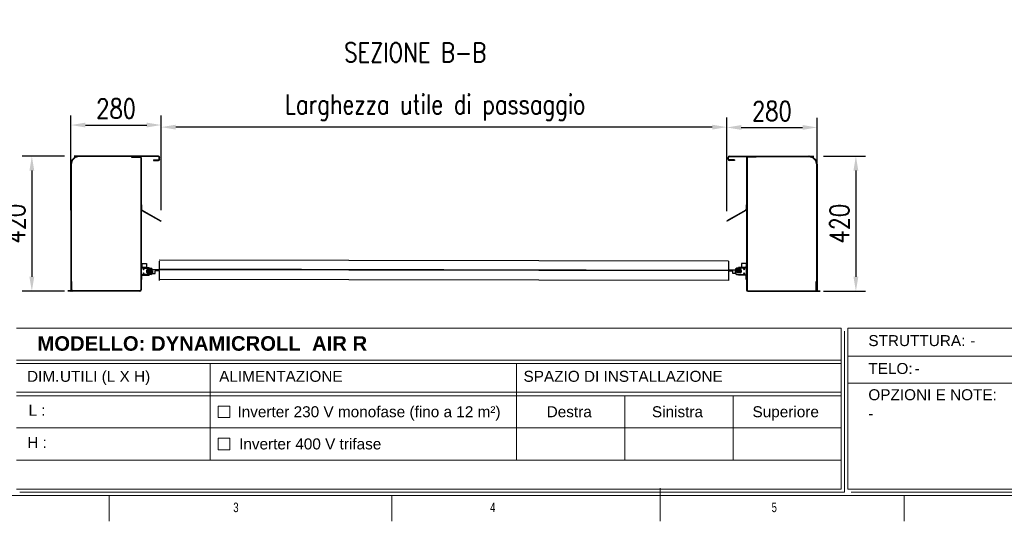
# Model space of a CAD drawing. Header units: inches. Extents: x 0 to 13926, y -200 to 4803.
# Tile 2 of 8: x 1529 to 4586, y 0 to 1558. Entities that reach past the tile are written whole.
import ezdxf

# ---------------------------------------------------------------- set-up
doc = ezdxf.new("R2010")
doc.units = ezdxf.units.IN
doc.header["$MEASUREMENT"] = 0
doc.layers.add('FORMAT', color=7, linetype='Continuous')
doc.styles.add('Compilazione 1', font='romans.shx', dxfattribs={"width": 0.75, "height": 480})
doc.styles.add('NYIP', font='romans.shx', dxfattribs={"width": 0.8})
doc.styles.add('SLDTEXTSTYLE0', font='TXT', dxfattribs={"width": 0.75})
doc.styles.get("Standard").update_dxf_attribs({"font": 'arial.ttf'})
doc.dimstyles.new('STANDARD35', dxfattribs={"dimscale": 35, "dimtxt": 2, "dimasz": 1.5, "dimexe": 1, "dimexo": 1, "dimgap": 0.7, "dimtad": 1, "dimdec": 0, "dimdsep": 46, "dimtxsty": 'NYIP', "dimcen": 0, "dimclrd": 1, "dimclre": 1, "dimclrt": 2, "dimadec": 0, "dimazin": 0, "dimtfac": 1, "dimtdec": 0, "dimtix": 1, "dimtmove": 0, "dimatfit": 3, "dimfxl": 0, "dimtvp": 1, "dimtolj": 1, "dimtzin": 0, "dimarcsym": 0})

# ---------------------------------------------------------------- blocks, each defined once
blk = doc.blocks.new('A$C7C9C4F3F')
at = {"layer": 'FORMAT', "color": 7, "lineweight": 5}
for p, q in [((8295, 0), (8295, 258.3)), ((199.3, 199.3), (16199.3, 199.3)), ((4017.9, 199.3), (4017.9, 0)), ((6210.3, 0), (6210.3, 199.3)), ((10188.3, 0), (10188.3, 199.3))]:
    blk.add_line(p, q, dxfattribs=at)
at = {"color": 7, "lineweight": 5, "char_height": 73.8, "attachment_point": 1, "style": 'SLDTEXTSTYLE0'}
for s, insert in [('3', (4981.2, 145.3)), ('4', (6974.3, 145.3))]:
    blk.add_mtext(s, dxfattribs=dict(at, insert=insert))
at = {"layer": 'FORMAT', "color": 7, "lineweight": 5, "insert": (9158.6, 145.3), "char_height": 73.8, "attachment_point": 1, "style": 'SLDTEXTSTYLE0'}
blk.add_mtext('5', dxfattribs=at)
blk = doc.blocks.new('*D32')
at = {"color": 7, "lineweight": -2}
for p, q in [((1968.5, 1872.7), (1968.5, 1604.6)), ((3724.4, 1872.5), (3724.4, 1604.6)), ((3679.4, 1634.6), (2013.5, 1634.6))]:
    blk.add_line(p, q, dxfattribs=at)
at = {"color": 7}
for points in [[(2013.5, 1642.1), (2013.5, 1627.1), (1968.5, 1634.6)], [(3679.4, 1627.1), (3679.4, 1642.1), (3724.4, 1634.6)]]:
    blk.add_solid(points, dxfattribs=at)
at = {"layer": 'Defpoints', "color": 0}
for p in [(1968.5, 1902.7), (3724.4, 1902.5), (1968.5, 1634.6)]:
    blk.add_point(p, dxfattribs=at)
at = {"color": 7, "lineweight": 0, "insert": (2748.7, 1685.6), "char_height": 60, "attachment_point": 5, "style": 'NYIP'}
blk.add_mtext('\\A1;Larghezza utile di passaggio ^J^J', dxfattribs=at)
blk = doc.blocks.new('*D43')
at = {"color": 7, "lineweight": -2}
for p, q in [((1968.6, 966.3), (1968.6, 1254.3)), ((3724.4, 962.9), (3724.4, 1254.3)), ((3679.4, 1224.3), (2013.6, 1224.3))]:
    blk.add_line(p, q, dxfattribs=at)
at = {"color": 7}
for points in [[(2013.6, 1231.8), (2013.6, 1216.8), (1968.6, 1224.3)], [(3679.4, 1216.8), (3679.4, 1231.8), (3724.4, 1224.3)]]:
    blk.add_solid(points, dxfattribs=at)
at = {"layer": 'Defpoints', "color": 0}
for p in [(1968.6, 1224.3), (1968.6, 936.3), (3724.4, 932.9)]:
    blk.add_point(p, dxfattribs=at)
at = {"color": 7, "lineweight": 0, "insert": (2819, 1285.3), "char_height": 60, "attachment_point": 5, "style": 'NYIP'}
blk.add_mtext('\\A1;Larghezza utile di passaggio', dxfattribs=at)
blk = doc.blocks.new('*D45')
at = {"color": 7, "lineweight": -2}
for p, q in [((1688.5, 966.3), (1688.5, 1260.8)), ((1968.6, 966.3), (1968.6, 1260.8)), ((1733.5, 1230.8), (1923.6, 1230.8))]:
    blk.add_line(p, q, dxfattribs=at)
at = {"color": 7}
for points in [[(1733.5, 1238.3), (1733.5, 1223.3), (1688.5, 1230.8)], [(1923.6, 1223.3), (1923.6, 1238.3), (1968.6, 1230.8)]]:
    blk.add_solid(points, dxfattribs=at)
at = {"layer": 'Defpoints', "color": 0}
for p in [(1968.6, 1230.8), (1688.5, 936.3), (1968.6, 936.3)]:
    blk.add_point(p, dxfattribs=at)
at = {"color": 7, "lineweight": 0, "insert": (1828.6, 1281.8), "char_height": 60, "attachment_point": 5, "style": 'NYIP'}
blk.add_mtext('\\A1;280', dxfattribs=at)
blk = doc.blocks.new('*D61')
at = {"color": 7, "lineweight": -2}
for p, q in [((3724.4, 962.9), (3724.4, 1253.3)), ((4004.3, 962.9), (4004.3, 1253.3)), ((3769.4, 1223.3), (3959.3, 1223.3))]:
    blk.add_line(p, q, dxfattribs=at)
at = {"color": 7}
for points in [[(3769.4, 1230.8), (3769.4, 1215.8), (3724.4, 1223.3)], [(3959.3, 1215.8), (3959.3, 1230.8), (4004.3, 1223.3)]]:
    blk.add_solid(points, dxfattribs=at)
at = {"layer": 'Defpoints', "color": 0}
for p in [(4004.3, 1223.3), (3724.4, 932.9), (4004.3, 932.9)]:
    blk.add_point(p, dxfattribs=at)
at = {"color": 7, "lineweight": 0, "insert": (3864.4, 1274.3), "char_height": 60, "attachment_point": 5, "style": 'NYIP'}
blk.add_mtext('\\A1;280', dxfattribs=at)
blk = doc.blocks.new('*D62')
at = {"color": 7, "lineweight": -2}
for p, q in [((4024, 1134.4), (4155, 1134.4)), ((4125, 1089.4), (4125, 759.5)), ((4024, 714.5), (4155, 714.5))]:
    blk.add_line(p, q, dxfattribs=at)
at = {"color": 7}
for points in [[(4132.5, 1089.4), (4117.5, 1089.4), (4125, 1134.4)], [(4117.5, 759.5), (4132.5, 759.5), (4125, 714.5)]]:
    blk.add_solid(points, dxfattribs=at)
at = {"layer": 'Defpoints', "color": 0}
for p in [(3994, 1134.4), (3994, 714.5), (4125, 714.5)]:
    blk.add_point(p, dxfattribs=at)
at = {"color": 7, "lineweight": 0, "insert": (4074, 924.5), "char_height": 60, "attachment_point": 5, "rotation": 90, "style": 'NYIP'}
blk.add_mtext('\\A1;420', dxfattribs=at)
blk = doc.blocks.new('*D63')
at = {"color": 7, "lineweight": -2}
for p, q in [((1668.3, 1134.4), (1537.2, 1134.4)), ((1567.2, 1089.4), (1567.2, 759.5)), ((1668.3, 714.5), (1537.2, 714.5))]:
    blk.add_line(p, q, dxfattribs=at)
at = {"color": 7}
for points in [[(1574.7, 1089.4), (1559.7, 1089.4), (1567.2, 1134.4)], [(1559.7, 759.5), (1574.7, 759.5), (1567.2, 714.5)]]:
    blk.add_solid(points, dxfattribs=at)
at = {"layer": 'Defpoints', "color": 0}
for p in [(1698.3, 1134.4), (1567.2, 714.5), (1698.3, 714.5)]:
    blk.add_point(p, dxfattribs=at)
at = {"color": 7, "lineweight": 0, "insert": (1516.2, 924.5), "char_height": 60, "attachment_point": 5, "rotation": 90, "style": 'NYIP'}
blk.add_mtext('\\A1;420', dxfattribs=at)

msp = doc.modelspace()

# ---------------------------------------------------------------- linework, layer by layer
at = {"color": 7, "linetype": 'Continuous', "lineweight": 25}
for p, q in [((1959.8, 1134.4), (1698.3, 1134.4)), ((1959.8, 1132.9), (1698.3, 1132.9)), ((1712.4, 1134.3), (1701.5, 1131.4)), ((1701.5, 1131.4), (1701.9, 1129.9)), ((1712.8, 1132.8), (1701.9, 1129.9)), ((1712.8, 1132.8), (1712.4, 1134.3)), ((1713.5, 1134.4), (1713.5, 1132.9)), ((1876.6, 1132.9), (1902.5, 1132.9)), ((1876.6, 1132.9), (1876.6, 1131.4)), ((1876.6, 1131.4), (1902.5, 1131.4)), ((1902.5, 1131.4), (1902.5, 1132.9)), ((1959.8, 1132.9), (1959.8, 1134.4)), ((3732.5, 1132.9), (3732.5, 1134.4)), ((3732.5, 1134.4), (3994, 1134.4)), ((3732.5, 1132.9), (3994, 1132.9)), ((3815.6, 1132.9), (3789.8, 1132.9)), ((3789.8, 1131.4), (3789.8, 1132.9)), ((3815.6, 1131.4), (3789.8, 1131.4)), ((3815.6, 1132.9), (3815.6, 1131.4)), ((3978.8, 1134.4), (3978.8, 1132.9)), ((3979.5, 1132.8), (3979.9, 1134.3)), ((3979.5, 1132.8), (3990.4, 1129.9)), ((3979.9, 1134.3), (3990.8, 1131.4)), ((3990.8, 1131.4), (3990.4, 1129.9)), ((1689.4, 1108.9), (1687.9, 1108.9)), ((1687.9, 1108.9), (1687.9, 714.5)), ((1691, 1120.9), (1688.1, 1110)), ((1688.1, 1110), (1689.5, 1109.6)), ((1689.4, 1108.9), (1689.4, 714.5)), ((1692.4, 1120.5), (1689.5, 1109.6)), ((1692.4, 1120.5), (1691, 1120.9)), ((1699.6, 1130.3), (1692.1, 1122.7)), ((1692.1, 1122.7), (1693.1, 1121.7)), ((1700.7, 1129.2), (1693.1, 1121.7)), ((1700.7, 1129.2), (1699.6, 1130.3)), ((1906.6, 1128.8), (1905.1, 1128.8)), ((1905.1, 1128.8), (1905.1, 718.7)), ((1906.6, 1128.8), (1906.6, 718.7)), ((1944.4, 1122.4), (1944.4, 1120.9)), ((1944.4, 1122.4), (1959.8, 1122.4)), ((1944.4, 1120.9), (1959.8, 1120.9)), ((1959.8, 1120.9), (1959.8, 1122.4)), ((1963.9, 1130.3), (1962.4, 1130.3)), ((1962.4, 1125.1), (1962.4, 1130.3)), ((1962.4, 1125.1), (1963.9, 1125.1)), ((1963.9, 1125.1), (1963.9, 1130.3)), ((3728.3, 1130.3), (3729.8, 1130.3)), ((3728.3, 1125.1), (3728.3, 1130.3)), ((3729.8, 1125.1), (3728.3, 1125.1)), ((3729.8, 1125.1), (3729.8, 1130.3)), ((3747.8, 1122.4), (3732.5, 1122.4)), ((3732.5, 1120.9), (3732.5, 1122.4)), ((3747.8, 1120.9), (3732.5, 1120.9)), ((3747.8, 1122.4), (3747.8, 1120.9)), ((3785.6, 1128.8), (3787.1, 1128.8)), ((3785.6, 1128.8), (3785.6, 718.7)), ((3787.1, 1128.8), (3787.1, 718.7)), ((3991.6, 1129.2), (3992.6, 1130.3)), ((3991.6, 1129.2), (3999.1, 1121.7)), ((3992.6, 1130.3), (4000.2, 1122.7)), ((4000.2, 1122.7), (3999.1, 1121.7)), ((3999.8, 1120.5), (4001.3, 1120.9)), ((3999.8, 1120.5), (4002.8, 1109.6)), ((4001.3, 1120.9), (4004.2, 1110)), ((4004.2, 1110), (4002.8, 1109.6)), ((4002.8, 1108.9), (4004.3, 1108.9)), ((4002.8, 1108.9), (4002.8, 714.5)), ((4004.3, 1108.9), (4004.3, 714.5)), ((1906.6, 982.5), (1906.6, 969.1)), ((1906.6, 982.5), (1907.8, 982.5)), ((1907.8, 982.5), (1907.8, 969.1)), ((3784.4, 982.5), (3784.4, 969.1)), ((3785.6, 982.5), (3784.4, 982.5)), ((3785.6, 982.5), (3785.6, 969.1)), ((1906.6, 969.1), (1907.8, 969.1)), ((1909.2, 966.8), (1908.6, 965.7)), ((1908.6, 965.7), (1967.2, 931.9)), ((1909.2, 966.8), (1967.8, 932.9)), ((3783.1, 966.8), (3724.4, 932.9)), ((3783.7, 965.7), (3725, 931.9)), ((3783.1, 966.8), (3783.7, 965.7)), ((3785.6, 969.1), (3784.4, 969.1)), ((1967.8, 932.9), (1967.2, 931.9)), ((3724.4, 932.9), (3725, 931.9)), ((1908.1, 802), (1906.6, 802)), ((1906.6, 802), (1906.6, 791)), ((1906.6, 788.5), (1906.6, 800.5)), ((1906.6, 800.5), (1922.6, 800.5)), ((1908.1, 802), (1908.1, 791)), ((1922.6, 800.5), (1922.6, 788.5)), ((1962.1, 807.9), (1962.1, 780.9)), ((3730.1, 807.9), (1962.9, 811.3)), ((3730.1, 807.9), (3730.1, 780.9)), ((3769.6, 800.5), (3769.6, 788.5)), ((3785.6, 800.5), (3769.6, 800.5)), ((3784.1, 802), (3785.6, 802)), ((3784.1, 802), (3784.1, 791)), ((3785.6, 802), (3785.6, 791)), ((3785.6, 788.5), (3785.6, 800.5)), ((1906.6, 791), (1908.1, 791)), ((1922.6, 788.5), (1906.6, 788.5)), ((1906.6, 767), (1906.6, 786)), ((1907.6, 787), (1911.6, 787)), ((1911.6, 766), (1907.6, 766)), ((1910.6, 788.5), (1910.6, 787)), ((1910.6, 788.5), (1931.6, 788.5)), ((1910.6, 787), (1931.6, 787)), ((1910.6, 766), (1910.6, 764.5)), ((1910.6, 766), (1931.6, 766)), ((1910.6, 764.5), (1931.6, 764.5)), ((1912.6, 786), (1912.6, 782.9)), ((1912.6, 770.2), (1912.6, 767)), ((1915.3, 782.9), (1915.3, 785)), ((1915.3, 768), (1915.3, 770.2)), ((1916.3, 786), (1936.6, 786)), ((1936.6, 767), (1916.3, 767)), ((1923, 778.9), (1923, 774.2)), ((1924.6, 780.1), (1927.1, 780.1)), ((1927.1, 783.9), (1925, 783.9)), ((1925, 783.9), (1925, 783.9)), ((1925, 776.4), (1927.1, 776.4)), ((1925, 776.4), (1925, 776.4)), ((1925, 772.2), (1936.5, 772.2)), ((1925.3, 784.1), (1927.1, 784.1)), ((1927.1, 776.1), (1925.3, 776.1)), ((1927.1, 783.9), (1927.1, 784.1)), ((1927.1, 784.1), (1936.3, 784.1)), ((1927.1, 780.1), (1927.1, 783.9)), ((1936.6, 783.9), (1927.1, 783.9)), ((1927.1, 776.4), (1927.1, 780.1)), ((1927.1, 780.1), (1932.1, 780.1)), ((1927.1, 776.4), (1936.6, 776.4)), ((1927.1, 776.1), (1927.1, 776.4)), ((1936.3, 776.1), (1927.1, 776.1)), ((1931.6, 787), (1931.6, 788.5)), ((1931.6, 766), (1931.6, 764.5)), ((1932.1, 780.1), (1932.1, 780.9)), ((1936.6, 780.9), (1932.1, 780.9)), ((1932.1, 779.4), (1932.1, 780.1)), ((1932.1, 779.4), (1936.6, 779.4)), ((1936.5, 772.2), (1937.5, 774.5)), ((1936.6, 783.8), (1936.6, 780.9)), ((1941.1, 781.4), (1936.6, 781.4)), ((1936.6, 780.9), (1941.1, 780.9)), ((1936.6, 779.4), (1936.6, 776.4)), ((1941.1, 779.4), (1936.6, 779.4)), ((1941.1, 778.9), (1936.6, 778.9)), ((1941.6, 777.9), (1936.6, 777.9)), ((1937.5, 774.5), (1941.6, 774.5)), ((1941.1, 781.4), (1941.1, 780.9)), ((1962.1, 780.9), (1941.1, 780.9)), ((1941.1, 779.4), (1941.1, 778.9)), ((1941.6, 781), (1941.6, 780.9)), ((1941.6, 777.9), (1941.6, 769.9)), ((1941.6, 769.9), (1949.6, 769.9)), ((1962.1, 777.9), (1949.6, 777.9)), ((1949.6, 769.9), (1949.6, 777.9)), ((1962.1, 777.9), (1962.1, 780.9)), ((1962.1, 777.9), (1962.1, 779.4)), ((1962.1, 777.9), (1962.1, 747.9)), ((3730.1, 779.4), (1962.9, 782.8)), ((3730.1, 777.9), (1962.9, 781.3)), ((3730.1, 777.9), (3730.1, 780.9)), ((3730.1, 780.9), (3751.1, 780.9)), ((3730.1, 777.9), (3730.1, 779.4)), ((3730.1, 777.9), (3730.1, 747.9)), ((3730.1, 777.9), (3742.6, 777.9)), ((3742.6, 769.9), (3742.6, 777.9)), ((3750.6, 769.9), (3742.6, 769.9)), ((3750.6, 781), (3750.6, 780.9)), ((3750.6, 777.9), (3750.6, 769.9)), ((3750.6, 777.9), (3755.6, 777.9)), ((3754.7, 774.5), (3750.6, 774.5)), ((3751.1, 781.4), (3751.1, 780.9)), ((3751.1, 781.4), (3755.6, 781.4)), ((3755.6, 780.9), (3751.1, 780.9)), ((3751.1, 779.4), (3751.1, 778.9)), ((3751.1, 779.4), (3755.6, 779.4)), ((3751.1, 778.9), (3755.6, 778.9)), ((3755.7, 772.2), (3754.7, 774.5)), ((3775.9, 786), (3755.6, 786)), ((3755.6, 783.9), (3765.1, 783.9)), ((3755.6, 783.8), (3755.6, 780.9)), ((3755.6, 780.9), (3760.1, 780.9)), ((3755.6, 779.4), (3755.6, 776.4)), ((3760.1, 779.4), (3755.6, 779.4)), ((3765.1, 776.4), (3755.6, 776.4)), ((3755.6, 767), (3775.9, 767)), ((3767.2, 772.2), (3755.7, 772.2)), ((3765.1, 784.1), (3755.9, 784.1)), ((3755.9, 776.1), (3765.1, 776.1)), ((3760.1, 780.1), (3760.1, 780.9)), ((3765.1, 780.1), (3760.1, 780.1)), ((3760.1, 779.4), (3760.1, 780.1)), ((3760.6, 787), (3760.6, 788.5)), ((3781.6, 788.5), (3760.6, 788.5)), ((3781.6, 787), (3760.6, 787)), ((3760.6, 766), (3760.6, 764.5)), ((3781.6, 766), (3760.6, 766)), ((3781.6, 764.5), (3760.6, 764.5)), ((3767, 784.1), (3765.1, 784.1)), ((3765.1, 783.9), (3765.1, 784.1)), ((3765.1, 783.9), (3767.3, 783.9)), ((3765.1, 780.1), (3765.1, 783.9)), ((3767.6, 780.1), (3765.1, 780.1)), ((3765.1, 776.4), (3765.1, 780.1)), ((3767.3, 776.4), (3765.1, 776.4)), ((3765.1, 776.1), (3765.1, 776.4)), ((3765.1, 776.1), (3767, 776.1)), ((3767.3, 783.9), (3767.3, 783.9)), ((3767.3, 776.4), (3767.3, 776.4)), ((3769.2, 778.9), (3769.2, 774.2)), ((3769.6, 788.5), (3785.6, 788.5)), ((3776.9, 782.9), (3776.9, 785)), ((3776.9, 768), (3776.9, 770.2)), ((3779.6, 786), (3779.6, 782.9)), ((3779.6, 770.2), (3779.6, 767)), ((3784.6, 787), (3780.6, 787)), ((3780.6, 766), (3784.6, 766)), ((3781.6, 788.5), (3781.6, 787)), ((3781.6, 766), (3781.6, 764.5)), ((3785.6, 791), (3784.1, 791)), ((3785.6, 767), (3785.6, 786)), ((1690.9, 744.5), (1689.4, 744.5)), ((1689.4, 718.7), (1689.4, 744.5)), ((1690.9, 718.7), (1690.9, 744.5)), ((1908.1, 762), (1906.6, 762)), ((1906.6, 751), (1906.6, 762)), ((1908.1, 751), (1906.6, 751)), ((1908.1, 751), (1908.1, 762)), ((3730.1, 747.9), (1962.9, 751.3)), ((3784.1, 762), (3785.6, 762)), ((3784.1, 751), (3784.1, 762)), ((3784.1, 751), (3785.6, 751)), ((3785.6, 751), (3785.6, 762)), ((4001.3, 744.5), (4002.8, 744.5)), ((4001.3, 718.7), (4001.3, 744.5)), ((4002.8, 718.7), (4002.8, 744.5)), ((1902.5, 716), (1678.4, 716)), ((1902.5, 714.5), (1678.4, 714.5)), ((1687.9, 714.5), (1689.4, 714.5)), ((1689.4, 718.7), (1690.9, 718.7)), ((1693.6, 716), (1693.6, 714.5)), ((1902.5, 714.5), (1902.5, 716)), ((1905.1, 718.7), (1906.6, 718.7)), ((3787.1, 718.7), (3785.6, 718.7)), ((3789.8, 716), (4013.9, 716)), ((3789.8, 714.5), (3789.8, 716)), ((3789.8, 714.5), (4013.9, 714.5)), ((3998.7, 716), (3998.7, 714.5)), ((4002.8, 718.7), (4001.3, 718.7)), ((4004.3, 714.5), (4002.8, 714.5))]:
    msp.add_line(p, q, dxfattribs=at)
at = {"color": 7, "lineweight": 5}
for p, q in [((1520, 600.4), (4079.3, 600.4)), ((4079.3, 600.4), (4079.3, 100.4)), ((4089.6, 590.1), (4089.6, 90.1)), ((4099.9, 600.4), (6659.1, 600.4)), ((4099.9, 600.4), (4099.9, 100.4)), ((1520, 501), (4079.3, 501)), ((1520, 490.1), (4079.3, 490.1)), ((2120.2, 490.1), (2120.2, 190.1)), ((3071.9, 490.1), (3071.9, 190.1)), ((4101.9, 512.8), (5690.1, 512.8)), ((4101.9, 428.9), (5690.1, 428.9)), ((1520, 401), (4079.3, 401)), ((1520, 390.1), (4079.3, 390.1)), ((3407.9, 390.1), (3407.9, 190.1)), ((3743.9, 390.1), (3743.9, 190.1)), ((2145.4, 358.1), (2181.4, 358.1)), ((2145.4, 322.1), (2145.4, 358.1)), ((2181.4, 358.1), (2181.4, 322.1)), ((2181.4, 322.1), (2145.4, 322.1)), ((1520, 290.1), (4079.3, 290.1)), ((2145.4, 258.1), (2181.4, 258.1)), ((2145.4, 222.1), (2145.4, 258.1)), ((2181.4, 258.1), (2181.4, 222.1)), ((2181.4, 222.1), (2145.4, 222.1)), ((1520, 190.1), (4079.3, 190.1)), ((1520, 100.4), (4079.3, 100.4)), ((4099.9, 100.4), (6659.1, 100.4)), ((1530.3, 90.1), (4089.6, 90.1)), ((4089.6, 90.1), (2870, 90.1)), ((2880.3, 90.1), (4089.6, 90.1)), ((4110.2, 90.1), (6669.5, 90.1))]:
    msp.add_line(p, q, dxfattribs=at)
at = {"color": 7, "linetype": 'Continuous', "lineweight": 25}
for centre, radius, start, end in [((1702.6, 1127.4), 4.17, 105, 135), ((1713.5, 1130.3), 4.17, 90, 105), ((1713.5, 1130.3), 2.67, 90, 105), ((1902.5, 1128.8), 4.17, 0, 90), ((1902.5, 1128.8), 2.67, 0, 90), ((1959.8, 1130.3), 4.17, 0, 90), ((1959.8, 1130.3), 2.67, 0, 90), ((3732.5, 1130.3), 4.17, 90, 180), ((3732.5, 1130.3), 2.67, 90, 180), ((3789.8, 1128.8), 4.17, 90, 180), ((3789.8, 1128.8), 2.67, 90, 180), ((3978.8, 1130.3), 4.17, 75, 90), ((3978.8, 1130.3), 2.67, 75, 90), ((3989.7, 1127.4), 4.17, 45, 75), ((1692.1, 1108.9), 4.17, 165, 180), ((1692.1, 1108.9), 2.67, 165, 180), ((1695, 1119.8), 4.17, 135, 165), ((1695, 1119.8), 2.67, 135, 165), ((1702.6, 1127.4), 2.67, 105, 135), ((1959.8, 1125.1), 4.17, 270, 0), ((1959.8, 1125.1), 2.67, 270, 0), ((3732.5, 1125.1), 4.17, 180, 270), ((3732.5, 1125.1), 2.67, 180, 270), ((3989.7, 1127.4), 2.67, 45, 75), ((3997.3, 1119.8), 2.67, 15, 45), ((3997.3, 1119.8), 4.17, 15, 45), ((4000.2, 1108.9), 2.67, 0, 15), ((4000.2, 1108.9), 4.17, 0, 15), ((1910.5, 969.1), 3.87, 180, 240), ((1910.5, 969.1), 2.67, 180, 240), ((3781.8, 969.1), 2.67, 300, 0), ((3781.8, 969.1), 3.87, 300, 0), ((1910.6, 791), 4, 180, 270), ((1907.6, 786), 1, 90, 180), ((1907.6, 767), 1, 180, 270), ((1910.6, 762), 4, 90, 180), ((1910.6, 791), 2.5, 180, 270), ((1910.6, 762), 2.5, 90, 180), ((1911.6, 786), 1, 0, 90), ((1911.6, 767), 1, 270, 0), ((1914, 782.9), 1.35, 180, 0), ((1914, 770.2), 1.35, 0, 180), ((1916.3, 785), 1, 90, 180), ((1916.3, 768), 1, 180, 270), ((1925, 778.9), 2, 99.4773, 180), ((1925, 774.2), 2, 180, 270), ((1925.3, 783.8), 0.3, 90, 175.1552), ((1925.3, 783.8), 0.299, 90.1393, 175.141), ((1925.3, 776.4), 0.3, 184.8448, 270), ((1925.3, 776.4), 0.299, 184.853, 269.8791), ((1936.3, 783.8), 0.3, 5, 90), ((1936.3, 776.4), 0.3, 270, 355), ((1936.6, 781), 5, 0, 90), ((1936.3, 783.8), 0.3, 0, 5), ((1936.3, 776.4), 0.3, 355, 0), ((1936.6, 772), 5, 270, 0), ((3755.6, 781), 5, 90, 180), ((3755.6, 772), 5, 180, 270), ((3755.9, 783.8), 0.3, 90, 175), ((3755.9, 783.8), 0.3, 175, 180), ((3755.9, 776.4), 0.3, 180, 185), ((3755.9, 776.4), 0.3, 185, 270), ((3767, 783.8), 0.3, 4.8448, 90), ((3767, 783.8), 0.299, 4.859, 89.8607), ((3767, 776.4), 0.3, 270, 355.1552), ((3767, 776.4), 0.299, 270.1209, 355.147), ((3767.2, 774.2), 2, 270, 0), ((3767.2, 778.9), 2, 0, 80.5227), ((3775.9, 785), 1, 0, 90), ((3775.9, 768), 1, 270, 0), ((3778.3, 782.9), 1.35, 180, 0), ((3778.3, 770.2), 1.35, 0, 180), ((3780.6, 786), 1, 90, 180), ((3780.6, 767), 1, 180, 270), ((3781.6, 791), 2.5, 270, 0), ((3781.6, 791), 4, 270, 0), ((3781.6, 762), 4, 0, 90), ((3781.6, 762), 2.5, 0, 90), ((3784.6, 786), 1, 0, 90), ((3784.6, 767), 1, 270, 0), ((1693.6, 718.7), 4.17, 180, 270), ((1693.6, 718.7), 2.67, 180, 270), ((1902.5, 718.7), 2.67, 270, 0), ((1902.5, 718.7), 4.17, 270, 0), ((3789.8, 718.7), 4.17, 180, 270), ((3789.8, 718.7), 2.67, 180, 270), ((3998.7, 718.7), 2.67, 270, 0), ((3998.7, 718.7), 4.17, 270, 0)]:
    msp.add_arc(centre, radius, start, end, dxfattribs=at)
for points, knots in [([(1925, 783.9), (1924.9, 783.4), (1924.9, 782.9), (1924.8, 781.6), (1924.7, 780.8), (1924.6, 780.1)], [0, 0, 0, 0, 0.342606, 0.462868, 1, 1, 1, 1]), ([(1924.6, 780.1), (1924.7, 779.5), (1924.8, 778.6), (1924.9, 777.4), (1924.9, 776.8), (1925, 776.4)], [0, 0, 0, 0, 0.53714, 0.6574, 1, 1, 1, 1]), ([(3767.3, 783.9), (3767.3, 783.4), (3767.4, 782.9), (3767.5, 781.6), (3767.6, 780.8), (3767.6, 780.1)], [0, 0, 0, 0, 0.342606, 0.462868, 1, 1, 1, 1]), ([(3767.6, 780.1), (3767.6, 779.5), (3767.5, 778.6), (3767.4, 777.4), (3767.3, 776.8), (3767.3, 776.4)], [0, 0, 0, 0, 0.53714, 0.6574, 1, 1, 1, 1])]:
    msp.add_open_spline(points, degree=3, knots=knots, dxfattribs=at)

# ---------------------------------------------------------------- block references
at = {"color": 7, "lineweight": 5, "xscale": 0.4, "yscale": 0.4, "zscale": 0.4}
msp.add_blockref('A$C7C9C4F3F', (200, 0), dxfattribs=at)

# ---------------------------------------------------------------- texts
at = {"color": 7, "lineweight": 0, "insert": (2756.9, 1456.4, 1.5), "char_height": 60, "attachment_point": 5, "style": 'NYIP'}
msp.add_mtext('{SEZIONE B-B}', dxfattribs=at)
at = {"color": 7, "lineweight": 5}
for s, insert, char_height, width, attachment_point in [('{\\fArial|b1|i0|c0|p34;MODELLO: DYNAMICROLL  AIR R}', (2096.2, 574.9), 45.022, 1235.443, 2), ('{\\fArial|b0|i0|c0|p34;STRUTTURA:}', (4163.7, 578.3), 34.043, 578.728, 1), ('{\\fArial|b0|i0|c0|p34;-}', (4479.9, 578.3), 34.043, 578.728, 1), ('{\\fArial|b0|i0|c0|p34;TELO:}', (4163.7, 491.7), 34.043, 578.728, 1), ('\\pxi-3.0055,l4.0055,ql,t4.0055;{\\fArial|b0|i0|c0|p34;DIM.^IUTILI (L X H)}', (1921.6, 467.4), 34.043, 806.902, 2), ('{\\fArial|b0|i0|c0|p34;ALIMENTAZIONE}', (2340.2, 467.4), 34.043, 806.902, 2), ('{\\fArial|b0|i0|c0|p34;SPAZIO DI INSTALLAZIONE}', (3402.5, 467.4), 34.043, 806.902, 2), ('{\\fArial|b0|i0|c0|p34;-}', (4307.4, 491.7), 34.043, 578.728, 1), ('{\\fArial|b0|i0|c0|p34;OPZIONI E NOTE:}', (4163.7, 410.2), 34.043, 578.728, 1), ('{\\fArial|b0|i0|c0|p34;L :}', (1583.3, 362), 34.043, 90.063, 2), ('{\\fArial|b0|i0|c0|p34;Inverter 230 V monofase (fino a 12 m²)}', (2613.7, 357.4), 34.043, 897.538, 2), ('{\\fArial|b0|i0|c0|p34;Destra}', (3235.2, 357.4), 34.043, 136.704, 2), ('{\\fArial|b0|i0|c0|p34;Sinistra}', (3571.2, 357.4), 34.043, 136.704, 2), ('{\\fArial|b0|i0|c0|p34;Superiore}', (3907.2, 357.4), 34.043, 136.704, 2), ('{\\fArial|b0|i0|c0|p34;-}', (4163.7, 351.8), 34.043, 578.728, 1), ('{\\fArial|b0|i0|c0|p34;H :}', (1583.3, 262), 34.043, 90.063, 2), ('\\pxql;{\\fArial|b0|i0|c0|p34;Inverter 400 V trifase}', (2659.3, 257.4), 34.043, 897.538, 2)]:
    msp.add_mtext(s, dxfattribs=dict(at, insert=insert, char_height=char_height, width=width, attachment_point=attachment_point))
at = {"insert": (965.9, 407.4), "char_height": 43.085, "attachment_point": 1, "style": 'Compilazione 1'}
msp.add_mtext_dynamic_manual_height_columns("{\\fArial|b0|i0|c0|p0;BMPEUROPE srl\\P\\pxql;Strada della Freisa, 1\\P14019 - Villanova d'Asti}", width=1155.148, gutter_width=1474.6, heights=[777], dxfattribs=at)

# ---------------------------------------------------------------- dimensions: what is measured, and where the dimension line sits
at = {"color": 7, "lineweight": 0}
dim = msp.add_linear_dim(base=(1968.5, 1634.6), p1=(3724.4, 1902.5), p2=(1968.5, 1902.7), angle=180, text='Larghezza utile di passaggio ^J^J', dimstyle='STANDARD35', override={"dimscale": 30, "dimclrd": 7, "dimclre": 7, "dimclrt": 7}, dxfattribs=at)
dim.commit()
dim.dimension.update_dxf_attribs({"geometry": '*D32', "text_midpoint": (2748.7, 1634.6), "dimtype": 160})
dim = msp.add_linear_dim(base=(1968.6, 1224.3), p1=(3724.4, 932.9), p2=(1968.6, 936.3), text='Larghezza utile di passaggio', dimstyle='STANDARD35', override={"dimscale": 30, "dimclrd": 7, "dimclre": 7, "dimclrt": 7}, dxfattribs=at)
dim.commit()
dim.dimension.update_dxf_attribs({"geometry": '*D43', "text_midpoint": (2819, 1224.3), "dimtype": 160})
for base, p1, p2, picture, middle in [((1968.6, 1230.8), (1688.5, 936.3), (1968.6, 936.3), '*D45', (1828.6, 1281.8)), ((4004.3, 1223.3), (3724.4, 932.9), (4004.3, 932.9), '*D61', (3864.4, 1274.3))]:
    dim = msp.add_linear_dim(base=base, p1=p1, p2=p2, dimstyle='STANDARD35', override={"dimscale": 30, "dimclrd": 7, "dimclre": 7, "dimclrt": 7}, dxfattribs=at)
    dim.commit()
    dim.dimension.update_dxf_attribs({"geometry": picture, "text_midpoint": middle})
for base, p1, p2, picture, middle in [((1567.2, 714.5), (1698.3, 1134.4), (1698.3, 714.5), '*D63', (1516.2, 924.5)), ((4125, 714.5), (3994, 1134.4), (3994, 714.5), '*D62', (4074, 924.5))]:
    dim = msp.add_linear_dim(base=base, p1=p1, p2=p2, angle=90, dimstyle='STANDARD35', override={"dimscale": 30, "dimclrd": 7, "dimclre": 7, "dimclrt": 7}, dxfattribs=at)
    dim.commit()
    dim.dimension.update_dxf_attribs({"geometry": picture, "text_midpoint": middle})

doc.saveas('drawing.dxf')
